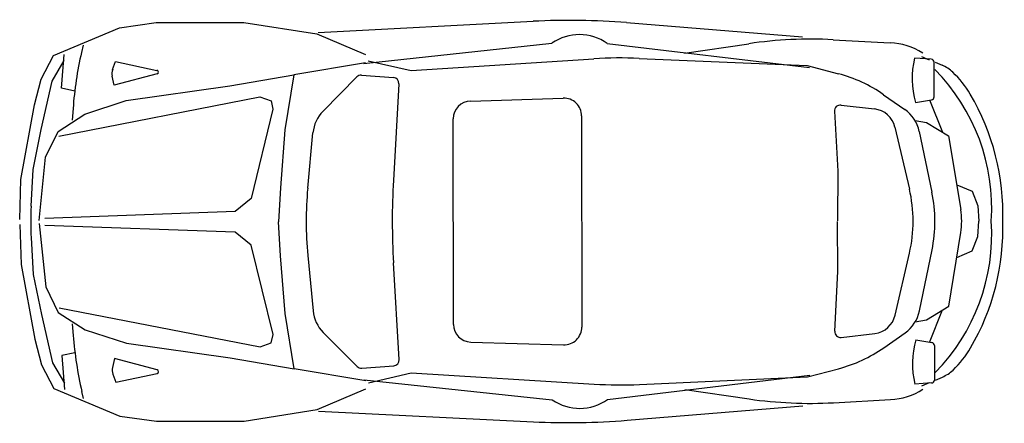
# Model space of a CAD drawing. Extents: x 19.41 to 23.58, y -5.9 to -4.19.
import ezdxf

# ---------------------------------------------------------------- set-up
doc = ezdxf.new("R2010")
doc.units = 0
doc.header["$MEASUREMENT"] = 0
doc.layers.get('0').update_dxf_attribs({"linetype": 'CONTINUOUS'})

# ---------------------------------------------------------------- blocks, each defined once
blk = doc.blocks.new('AUTOVOLK')
for p, q in [((1.265, 1.652), (2.1765, 1.6989)), ((2.5732, 1.6931), (3.3185, 1.6331)), ((0.2695, 1.5973), (0.2624, 1.567)), ((1.4589, 1.5193), (2.2565, 1.6061)), ((2.4907, 1.6049), (3.3489, 1.5031)), ((2.8189, 1.5638), (3.091, 1.6038)), ((3.4487, 1.6206), (3.6901, 1.6079)), ((0.1775, 1.4148), (0.1891, 1.5583)), ((3.8237, 1.5491), (3.8556, 1.5357)), ((0.1378, 1.445), (0.1891, 1.5322)), ((0.3945, 1.4937), (0.4069, 1.5277)), ((0.4069, 1.5277), (0.5822, 1.4908)), ((1.4662, 1.5233), (1.1621, 1.4718)), ((1.4778, 1.5318), (1.6593, 1.4906)), ((1.6593, 1.4906), (2.4347, 1.5397)), ((2.6263, 1.5417), (3.3382, 1.5112)), ((3.3382, 1.5112), (3.4707, 1.4763)), ((3.8647, 1.5377), (3.794, 1.5422)), ((3.8764, 1.3784), (3.8764, 1.5252)), ((3.8806, 1.5251), (3.9102, 1.5127)), ((0.4011, 1.4277), (0.3927, 1.4656)), ((0.5826, 1.4762), (0.4011, 1.4277)), ((1.2862, 1.3181), (1.4295, 1.4629)), ((1.4492, 1.4702), (1.5848, 1.4601)), ((0.0918, 1.2405), (0.1378, 1.445)), ((1.608, 1.4336), (1.5846, 1.0241)), ((0.2337, 1.4024), (0.1775, 1.4148)), ((3.6624, 1.3876), (3.7524, 1.3247)), ((1.9113, 1.3605), (2.3045, 1.373)), ((3.4821, 1.3435), (3.6243, 1.327)), ((3.798, 1.3545), (3.866, 1.366)), ((3.8565, 1.3657), (3.912, 1.2283)), ((0.2269, 1.3289), (0.2235, 1.2798)), ((2.3823, 1.2976), (2.3831, 0.402)), ((3.4541, 1.3172), (3.468, 1.0636)), ((1.8392, 0.4133), (1.8384, 1.2852)), ((3.7956, 1.2787), (3.844, 1.2695)), ((3.844, 1.2695), (3.9378, 1.2126)), ((0.0575, 1.0709), (0.0918, 1.2405)), ((1.2212, 0.9914), (1.2433, 1.2263)), ((3.7105, 1.25), (3.7717, 0.9874)), ((3.8136, 1.232), (3.8674, 0.9736)), ((3.9378, 1.2126), (3.9894, 0.9002)), ((0.049, 0.9141), (0.0575, 1.0709)), ((3.468, 1.0636), (3.4677, 0.8525)), ((3.9732, 1.0054), (4.0381, 0.9779)), ((4.0381, 0.9779), (4.0623, 0.9164)), ((4.0623, 0.9164), (4.0662, 0.8517)), ((3.4684, 0.6382), (3.4677, 0.8492)), ((4.0624, 0.7865), (4.0662, 0.8512)), ((3.9385, 0.4901), (3.9895, 0.8025)), ((0.0491, 0.7812), (0.0579, 0.6244)), ((4.0383, 0.725), (4.0624, 0.7865)), ((3.7113, 0.4522), (3.772, 0.7149)), ((3.8144, 0.4705), (3.8677, 0.7289)), ((3.9735, 0.6973), (4.0383, 0.725)), ((1.2215, 0.706), (1.2441, 0.4711)), ((1.6092, 0.2645), (1.5849, 0.674)), ((3.4551, 0.3845), (3.4684, 0.6382)), ((0.0579, 0.6244), (0.0926, 0.4549)), ((3.8448, 0.433), (3.9385, 0.4901)), ((3.8575, 0.3369), (3.9128, 0.4744)), ((0.0926, 0.4549), (0.139, 0.2505)), ((3.7965, 0.4237), (3.8448, 0.433)), ((0.2278, 0.3667), (0.2243, 0.4158)), ((1.2871, 0.3794), (1.4307, 0.2349)), ((3.6634, 0.3145), (3.7533, 0.3776)), ((1.9123, 0.3382), (2.3056, 0.3265)), ((3.4831, 0.3583), (3.6252, 0.3751)), ((3.799, 0.3479), (3.867, 0.3366)), ((0.2348, 0.2932), (0.1786, 0.2807)), ((3.8775, 0.3242), (3.8778, 0.1774)), ((0.139, 0.2505), (0.1905, 0.1634)), ((0.1786, 0.2807), (0.1905, 0.1373)), ((0.4023, 0.2683), (0.3939, 0.2304)), ((0.5838, 0.2202), (0.4023, 0.2683)), ((1.4675, 0.1745), (1.1634, 0.2254)), ((1.4504, 0.2275), (1.586, 0.238)), ((3.3395, 0.1903), (3.4719, 0.2254)), ((0.3958, 0.2023), (0.4083, 0.1683)), ((0.4083, 0.1683), (0.5835, 0.2055)), ((1.4603, 0.1785), (2.258, 0.0933)), ((1.4791, 0.166), (1.6605, 0.2076)), ((1.6605, 0.2076), (2.4361, 0.16)), ((2.4922, 0.0949), (3.3502, 0.1984)), ((2.6277, 0.1584), (3.3395, 0.1903)), ((3.8819, 0.1774), (3.9115, 0.1899)), ((0.2709, 0.0985), (0.2639, 0.1287)), ((2.8203, 0.1367), (3.0925, 0.0972)), ((3.866, 0.1648), (3.7953, 0.1602)), ((3.8251, 0.1534), (3.8569, 0.1668)), ((3.4502, 0.0811), (3.6916, 0.0943)), ((1.2665, 0.0454), (2.1782, 0.0003)), ((2.5748, 0.0068), (3.32, 0.0683))]:
    blk.add_line(p, q)
for points in [[(0.0004, 0.8576), (0.0057, 1.0275), (0.0633, 1.3449), (0.0918, 1.4538), (0.1431, 1.5539), (0.4239, 1.6716), (0.5787, 1.6933), (0.9507, 1.6933), (1.26, 1.6454), (1.4662, 1.5583)], [(0.0828, 0.8536), (0.1104, 1.1227), (0.163, 1.232), (0.2771, 1.3053), (0.4517, 1.3625), (0.8913, 1.4251), (1.1621, 1.4718), (1.1248, 1.2379), (1.1059, 0.9925), (1.0974, 0.8485)], [(0.1666, 1.2117), (1.0187, 1.3791), (1.0658, 1.3615), (1.074, 1.3266), (0.9818, 0.9477), (0.914, 0.8919), (0.1076, 0.8628)], [(0.0004, 0.8376), (0.006, 0.6677), (0.0643, 0.3504), (0.093, 0.2416), (0.1445, 0.1416), (0.4255, 0.0245), (0.5804, 0.0031), (0.9524, 0.0035), (1.2616, 0.052), (1.4676, 0.1395)], [(0.0828, 0.8417), (0.111, 0.5728), (0.1638, 0.4635), (0.2781, 0.3905), (0.4527, 0.3336), (0.8924, 0.2716), (1.1634, 0.2254), (1.1256, 0.4592), (1.1061, 0.7046), (1.0974, 0.8485)], [(0.1673, 0.4839), (1.0198, 0.3178), (1.0668, 0.3356), (1.075, 0.3704), (0.982, 0.7491), (0.914, 0.8048), (0.1076, 0.8327)]]:
    blk.add_lwpolyline(points)
for centre, radius, start, end in [((2.3313, -1.3101), 3.0129, 85.3952, 92.9452), ((2.3728, 1.4387), 0.2038, 54.6492, 124.7769), ((3.3541, -0.1847), 1.8078, 86.9998, 98.3676), ((3.6763, 1.3271), 0.2811, 57.3299, 87.1824), ((1.7298, 1.226), 1.5065, 166.9166, 176.0811), ((2.549, -0.2644), 1.8078, 87.5491, 93.6237), ((4.1432, 1.4558), 0.3598, 166.0961, 196.3535), ((3.8639, 1.5252), 0.0126, 0, 86.3304), ((3.8518, 1.3738), 0.1506, 46.3836, 67.2014), ((0.4417, 1.4765), 0.0502, 159.9787, 192.5384), ((0.5807, 1.4835), 0.00753, 284.96, 78.1125), ((1.4473, 1.4452), 0.0251, 85.7151, 135.3046), ((3.3173, 0.8936), 0.6026, 55.07, 75.2551), ((3.283, 0.9066), 0.8377, 356.2451, 44.5195), ((3.6587, 1.1712), 0.4305, 30.4577, 46.3836), ((1.583, 1.435), 0.0251, 356.7256, 85.7151), ((3.8639, 1.3784), 0.0126, 279.6077, 360), ((3.1677, 0.8825), 1.0002, 358.0694, 30.4577), ((1.9137, 1.2852), 0.0753, 91.8201, 179.9989), ((2.3069, 1.2977), 0.0753, 359.9245, 91.8201), ((3.4792, 1.3185), 0.0251, 83.376, 183.115), ((1.3933, 1.2121), 0.1506, 135.3046, 174.6214), ((3.6127, 1.2272), 0.1004, 13.1226, 83.376), ((3.6661, 1.2012), 0.1506, 11.7694, 55.07), ((4.5926, 0.852), 3.0129, 176.7256, 183.3874), ((2.7211, 0.8501), 1.5065, 174.6214, 185.4916), ((3.1849, 0.8506), 0.6026, 346.9903, 13.1226), ((3.2775, 0.8507), 0.6026, 348.3436, 11.7694), ((1.2524, 0.8488), 1.2052, 176.8942, 183.2188), ((3.6922, 0.8511), 0.3013, 350.7246, 9.3883), ((3.2831, 0.7948), 0.8377, 315.5935, 3.8679), ((3.1678, 0.8187), 1.0002, 329.6553, 2.0435), ((1.394, 0.4855), 0.1506, 185.4916, 224.8083), ((3.6668, 0.5009), 0.1506, 305.0429, 348.3436), ((3.6134, 0.4748), 0.1004, 276.737, 346.9903), ((1.9145, 0.4135), 0.0753, 180.1141, 268.2929), ((2.3078, 0.4018), 0.0753, 268.2929, 0.1885), ((3.4801, 0.3832), 0.0251, 176.9979, 276.737), ((1.7305, 0.4726), 1.5065, 184.0319, 193.1964), ((4.1444, 0.2473), 0.3598, 163.7595, 194.0169), ((3.8649, 0.3242), 0.0126, 0.113, 80.5053), ((3.3174, 0.8079), 0.6026, 284.8579, 305.0429), ((3.6594, 0.5309), 0.4305, 313.7293, 329.6553), ((1.5841, 0.263), 0.0251, 274.3979, 3.3874), ((0.4429, 0.2196), 0.0502, 167.5746, 200.1342), ((0.5819, 0.2129), 0.00753, 282.0005, 75.153), ((1.4485, 0.2526), 0.0251, 224.8083, 274.3979), ((3.8528, 0.3287), 0.1506, 292.9116, 313.7293), ((3.8652, 0.1774), 0.0126, 273.7825, 0.113), ((2.5468, 1.9644), 1.8078, 266.4893, 272.5638), ((3.6772, 0.375), 0.2811, 272.9306, 302.783), ((2.3739, 0.2609), 0.2038, 235.336, 305.4638), ((3.3521, 1.8862), 1.8078, 261.7454, 273.1132), ((2.327, 3.0096), 3.0129, 267.1678, 274.7177)]:
    blk.add_arc(centre, radius, start, end)

msp = doc.modelspace()

# ---------------------------------------------------------------- block references
msp.add_blockref('AUTOVOLK', (19.4092, -5.897))

doc.saveas('drawing.dxf')
